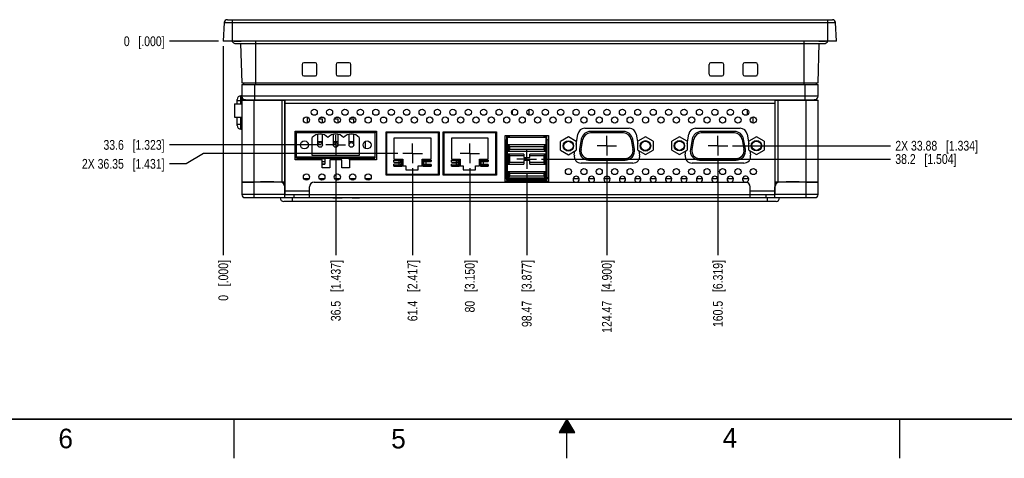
# Model space of a CAD drawing. Header units: inches. Extents: x 0 to 34, y 0 to 22.
# Tile 2 of 12: x 10 to 22.6, y 0 to 5.6. Entities that reach past the tile are written whole.
import ezdxf

# ---------------------------------------------------------------- set-up
doc = ezdxf.new("R2010")
doc.units = ezdxf.units.IN
doc.header["$LTSCALE"] = 1.87
doc.header["$MEASUREMENT"] = 0
doc.linetypes.add('CENTER', pattern=[0.6, 0.375, -0.075, 0.075, -0.075])
doc.layers.get('0').update_dxf_attribs({"linetype": 'CONTINUOUS'})
for name, color, linetype in [('_18376', 7, 'CONTINUOUS'), ('_185732', 7, 'CONTINUOUS'), ('_217128', 7, 'CONTINUOUS'), ('_289300', 7, 'CONTINUOUS'), ('_302582', 7, 'CONTINUOUS'), ('_315070', 7, 'CONTINUOUS'), ('_341579', 7, 'CONTINUOUS'), ('_352566', 7, 'CONTINUOUS'), ('_359057', 7, 'CONTINUOUS'), ('_371800', 7, 'CONTINUOUS'), ('_443115', 7, 'CONTINUOUS'), ('_444234', 7, 'CONTINUOUS'), ('_489450', 7, 'CONTINUOUS'), ('_521485', 7, 'CONTINUOUS'), ('_569076', 7, 'CONTINUOUS'), ('_576595', 7, 'CONTINUOUS'), ('DEFAULT_1', 7, 'CENTER'), ('DIMENSIONS', 7, 'CONTINUOUS')]:
    doc.layers.add(name, color=color, linetype=linetype)
doc.styles.get("Standard").update_dxf_attribs({"font": 'txt', "width": 0.8})
doc.styles.add('TEXTSTYLE_2', font='txt')
doc.dimstyles.new('DIMSTYLE_1', dxfattribs={"dimtxt": 0.125, "dimasz": 0.18, "dimexe": 0.125, "dimexo": 0.0625, "dimgap": 0.03125, "dimtad": 0, "dimtih": 1, "dimtoh": 1, "dimdsep": 46, "dimtxsty": 'STANDARD', "dimblk": '_FILLED', "dimblk1": '_FILLED', "dimblk2": '_FILLED', "dimcen": 0.09, "dimadec": 0, "dimazin": 0, "dimtp": 0.02, "dimtm": 0.02, "dimtfac": 1, "dimtofl": 0, "dimtmove": 0, "dimatfit": 3, "dimldrblk": '_FILLED', "dimfxl": 1, "dimtolj": 1, "dimarcsym": 0})

# ---------------------------------------------------------------- blocks, each defined once
blk = doc.blocks.new('*D1')
at = {"layer": 'DIMENSIONS', "color": 2, "linetype": 'Continuous', "transparency": 16777216}
blk.add_line((14.046, 3.814), (14.046, 2.593), dxfattribs=at)
at = {"layer": 'DIMENSIONS', "color": 2, "linetype": 'Continuous', "transparency": 16777216, "insert": (13.984, 2.531), "char_height": 0.125, "width": 1.225, "attachment_point": 3, "rotation": 90, "line_spacing_factor": 0.9}
blk.add_mtext('36.5{\\Ftxt.shx;\\W1.000000;\\H0.125000; }[1.437]', dxfattribs=at)
blk = doc.blocks.new('_FILLED')
at = {"color": 0, "linetype": 'ByBlock'}
blk.add_solid([(0, 0), (-1, 0.1736), (-1, -0.1736)], dxfattribs=at)
blk = doc.blocks.new('*D2')
at = {"layer": 'DIMENSIONS', "color": 2, "linetype": 'Continuous', "transparency": 16777216}
blk.add_line((12.609, 5.262), (12.609, 2.593), dxfattribs=at)
at = {"layer": 'DIMENSIONS', "color": 2, "linetype": 'Continuous', "transparency": 16777216, "insert": (12.547, 2.531), "char_height": 0.125, "width": 0.825, "attachment_point": 3, "rotation": 90, "line_spacing_factor": 0.9}
blk.add_mtext('0{\\Ftxt.shx;\\W1.000000;\\H0.125000; }[.000]', dxfattribs=at)
blk = doc.blocks.new('*D3')
at = {"layer": 'DIMENSIONS', "color": 2, "linetype": 'Continuous', "transparency": 16777216}
blk.add_line((15.027, 3.706), (15.027, 2.593), dxfattribs=at)
at = {"layer": 'DIMENSIONS', "color": 2, "linetype": 'Continuous', "transparency": 16777216, "insert": (14.964, 2.531), "char_height": 0.125, "width": 1.225, "attachment_point": 3, "rotation": 90, "line_spacing_factor": 0.9}
blk.add_mtext('61.4{\\Ftxt.shx;\\W1.000000;\\H0.125000; }[2.417]', dxfattribs=at)
blk = doc.blocks.new('*D4')
at = {"layer": 'DIMENSIONS', "color": 2, "linetype": 'Continuous', "transparency": 16777216}
blk.add_line((15.759, 3.706), (15.759, 2.593), dxfattribs=at)
at = {"layer": 'DIMENSIONS', "color": 2, "linetype": 'Continuous', "transparency": 16777216, "insert": (15.696, 2.531), "char_height": 0.125, "width": 1.025, "attachment_point": 3, "rotation": 90, "line_spacing_factor": 0.9}
blk.add_mtext('80{\\Ftxt.shx;\\W1.000000;\\H0.125000; }[3.150]', dxfattribs=at)
blk = doc.blocks.new('*D5')
at = {"layer": 'DIMENSIONS', "color": 2, "linetype": 'Continuous', "transparency": 16777216}
blk.add_line((16.486, 3.633), (16.486, 2.593), dxfattribs=at)
at = {"layer": 'DIMENSIONS', "color": 2, "linetype": 'Continuous', "transparency": 16777216, "insert": (16.423, 2.531), "char_height": 0.125, "width": 1.325, "attachment_point": 3, "rotation": 90, "line_spacing_factor": 0.9}
blk.add_mtext('98.47{\\Ftxt.shx;\\W1.000000;\\H0.125000; }[3.877]', dxfattribs=at)
blk = doc.blocks.new('*D6')
at = {"layer": 'DIMENSIONS', "color": 2, "linetype": 'Continuous', "transparency": 16777216}
blk.add_line((17.509, 3.803), (17.509, 2.593), dxfattribs=at)
at = {"layer": 'DIMENSIONS', "color": 2, "linetype": 'Continuous', "transparency": 16777216, "insert": (17.447, 2.531), "char_height": 0.125, "width": 1.425, "attachment_point": 3, "rotation": 90, "line_spacing_factor": 0.9}
blk.add_mtext('124.47{\\Ftxt.shx;\\W1.000000;\\H0.125000; }[4.900]', dxfattribs=at)
blk = doc.blocks.new('*D7')
at = {"layer": 'DIMENSIONS', "color": 2, "linetype": 'Continuous', "transparency": 16777216}
blk.add_line((18.928, 3.803), (18.928, 2.593), dxfattribs=at)
at = {"layer": 'DIMENSIONS', "color": 2, "linetype": 'Continuous', "transparency": 16777216, "insert": (18.865, 2.531), "char_height": 0.125, "width": 1.325, "attachment_point": 3, "rotation": 90, "line_spacing_factor": 0.9}
blk.add_mtext('160.5{\\Ftxt.shx;\\W1.000000;\\H0.125000; }[6.319]', dxfattribs=at)
blk = doc.blocks.new('*D8')
at = {"layer": 'DIMENSIONS', "color": 2, "linetype": 'Continuous', "transparency": 16777216}
blk.add_line((13.859, 4.001), (11.922, 4.001), dxfattribs=at)
at = {"layer": 'DIMENSIONS', "color": 2, "linetype": 'Continuous', "transparency": 16777216, "insert": (11.859, 4.064), "char_height": 0.125, "width": 1.225, "attachment_point": 3, "line_spacing_factor": 0.9}
blk.add_mtext('33.6{\\Ftxt.shx;\\W1.000000;\\H0.125000; }[1.323]', dxfattribs=at)
blk = doc.blocks.new('*D9')
at = {"layer": 'DIMENSIONS', "color": 2, "linetype": 'Continuous', "transparency": 16777216}
blk.add_line((12.547, 5.324), (11.922, 5.324), dxfattribs=at)
at = {"layer": 'DIMENSIONS', "color": 2, "linetype": 'Continuous', "transparency": 16777216, "insert": (11.859, 5.387), "char_height": 0.125, "width": 0.825, "attachment_point": 3, "line_spacing_factor": 0.9}
blk.add_mtext('0{\\Ftxt.shx;\\W1.000000;\\H0.125000; }[.000]', dxfattribs=at)
blk = doc.blocks.new('*D10')
at = {"layer": 'DIMENSIONS', "color": 2, "linetype": 'Continuous', "transparency": 16777216}
for p, q in [((12.355, 3.893), (12.136, 3.76)), ((14.839, 3.893), (12.355, 3.893)), ((12.136, 3.76), (11.922, 3.76))]:
    blk.add_line(p, q, dxfattribs=at)
at = {"layer": 'DIMENSIONS', "color": 2, "linetype": 'Continuous', "transparency": 16777216, "insert": (11.859, 3.822), "char_height": 0.125, "width": 1.625, "attachment_point": 3, "line_spacing_factor": 0.9}
blk.add_mtext('2X 36.35{\\Ftxt.shx;\\W1.000000;\\H0.125000; }[1.431]', dxfattribs=at)
blk = doc.blocks.new('*D11')
at = {"layer": 'DIMENSIONS', "color": 2, "linetype": 'Continuous', "transparency": 16777216}
blk.add_line((19.115, 3.99), (21.131, 3.99), dxfattribs=at)
at = {"layer": 'DIMENSIONS', "color": 2, "linetype": 'Continuous', "transparency": 16777216, "insert": (21.194, 4.053), "char_height": 0.125, "width": 1.625, "attachment_point": 1, "line_spacing_factor": 0.9}
blk.add_mtext('2X 33.88{\\Ftxt.shx;\\W1.000000;\\H0.125000; }[1.334]', dxfattribs=at)
blk = doc.blocks.new('*D12')
at = {"layer": 'DIMENSIONS', "color": 2, "linetype": 'Continuous', "transparency": 16777216}
blk.add_line((16.673, 3.82), (21.131, 3.82), dxfattribs=at)
at = {"layer": 'DIMENSIONS', "color": 2, "linetype": 'Continuous', "transparency": 16777216, "insert": (21.194, 3.883), "char_height": 0.125, "width": 1.225, "attachment_point": 1, "line_spacing_factor": 0.9}
blk.add_mtext('38.2{\\Ftxt.shx;\\W1.000000;\\H0.125000; }[1.504]', dxfattribs=at)

msp = doc.modelspace()

# ---------------------------------------------------------------- linework, layer by layer
at = {"color": 2, "linetype": 'Continuous'}
for p, q in [((12.75, 0), (12.75, 0.5)), ((17, 0.5), (16.902, 0.33)), ((16.931, 0.38), (17.069, 0.38)), ((16.937, 0.39), (17.064, 0.39)), ((16.942, 0.4), (17.058, 0.4)), ((16.948, 0.41), (17.052, 0.41)), ((16.954, 0.42), (17.046, 0.42)), ((16.96, 0.43), (17.04, 0.43)), ((16.965, 0.44), (17.035, 0.44)), ((16.971, 0.45), (17.029, 0.45)), ((16.977, 0.46), (17.023, 0.46)), ((16.983, 0.47), (17.017, 0.47)), ((16.988, 0.48), (17.012, 0.48)), ((16.994, 0.49), (17.006, 0.49)), ((17.098, 0.33), (17, 0.5)), ((17, 0), (17, 0.5)), ((21.25, 0), (21.25, 0.5)), ((16.902, 0.33), (17.098, 0.33)), ((16.908, 0.34), (17.092, 0.34)), ((16.913, 0.35), (17.087, 0.35)), ((16.919, 0.36), (17.081, 0.36)), ((16.925, 0.37), (17.075, 0.37))]:
    msp.add_line(p, q, dxfattribs=at)
at = {"color": 7, "linetype": 'Continuous', "const_width": 0.02}
msp.add_lwpolyline([(0.5, 0.5), (33.5, 0.5)], dxfattribs=at)
at = {"layer": '_18376', "color": 7, "linetype": 'Continuous'}
for p, q in [((12.845, 3.525), (12.845, 3.369)), ((12.845, 3.525), (13.003, 3.525)), ((13.003, 3.328), (13.003, 3.525)), ((13.771, 3.525), (19.282, 3.525)), ((20.05, 3.525), (20.208, 3.525)), ((20.05, 3.525), (20.05, 3.328)), ((20.208, 3.369), (20.208, 3.525)), ((13.397, 3.328), (13.397, 3.466)), ((13.712, 3.328), (13.712, 3.466)), ((19.342, 3.328), (19.342, 3.466)), ((19.656, 3.328), (19.656, 3.466)), ((13.397, 3.369), (12.845, 3.369)), ((12.887, 3.328), (20.166, 3.328)), ((13.338, 3.328), (13.338, 3.324)), ((19.716, 3.324), (13.338, 3.324)), ((13.381, 3.281), (19.672, 3.281)), ((13.397, 3.367), (19.654, 3.367)), ((13.495, 3.281), (13.495, 3.328)), ((13.515, 3.328), (13.515, 3.367)), ((13.748, 3.328), (13.748, 3.326)), ((13.841, 3.326), (13.748, 3.326)), ((13.79, 3.328), (13.79, 3.326)), ((13.841, 3.328), (13.841, 3.326)), ((13.867, 3.328), (13.867, 3.326)), ((13.945, 3.326), (13.867, 3.326)), ((13.882, 3.328), (13.882, 3.326)), ((13.931, 3.328), (13.931, 3.326)), ((13.945, 3.328), (13.945, 3.326)), ((13.968, 3.328), (13.968, 3.326)), ((13.983, 3.326), (13.968, 3.326)), ((13.983, 3.328), (13.983, 3.326)), ((14.007, 3.328), (14.007, 3.326)), ((14.007, 3.326), (14.129, 3.326)), ((14.041, 3.328), (14.041, 3.326)), ((14.082, 3.328), (14.082, 3.326)), ((14.129, 3.328), (14.129, 3.326)), ((14.142, 3.328), (14.142, 3.326)), ((14.225, 3.326), (14.142, 3.326)), ((14.189, 3.326), (14.189, 3.328)), ((14.225, 3.328), (14.225, 3.326)), ((14.256, 3.328), (14.256, 3.326)), ((14.256, 3.326), (14.348, 3.326)), ((14.295, 3.328), (14.295, 3.326)), ((14.309, 3.328), (14.309, 3.326)), ((14.348, 3.328), (14.348, 3.326)), ((14.834, 3.328), (14.834, 3.326)), ((14.909, 3.326), (14.834, 3.326)), ((14.871, 3.326), (14.871, 3.328)), ((14.909, 3.328), (14.909, 3.326)), ((14.971, 3.328), (14.971, 3.326)), ((15.049, 3.326), (14.971, 3.326)), ((14.986, 3.328), (14.986, 3.326)), ((15.035, 3.328), (15.035, 3.326)), ((15.049, 3.328), (15.049, 3.326)), ((15.06, 3.328), (15.06, 3.326)), ((15.156, 3.326), (15.06, 3.326)), ((15.075, 3.328), (15.075, 3.326)), ((15.086, 3.328), (15.086, 3.326)), ((15.13, 3.328), (15.13, 3.326)), ((15.141, 3.328), (15.141, 3.326)), ((15.156, 3.328), (15.156, 3.326)), ((15.158, 3.328), (15.158, 3.326)), ((15.22, 3.326), (15.158, 3.326)), ((15.22, 3.328), (15.22, 3.326)), ((15.581, 3.328), (15.581, 3.326)), ((15.677, 3.326), (15.581, 3.326)), ((15.596, 3.328), (15.596, 3.326)), ((15.608, 3.328), (15.608, 3.326)), ((15.651, 3.328), (15.651, 3.326)), ((15.662, 3.328), (15.662, 3.326)), ((15.677, 3.328), (15.677, 3.326)), ((15.726, 3.328), (15.726, 3.326)), ((15.803, 3.326), (15.726, 3.326)), ((15.741, 3.328), (15.741, 3.326)), ((15.789, 3.328), (15.789, 3.326)), ((15.803, 3.328), (15.803, 3.326)), ((15.814, 3.328), (15.814, 3.326)), ((15.911, 3.326), (15.814, 3.326)), ((15.829, 3.328), (15.829, 3.326)), ((15.841, 3.328), (15.841, 3.326)), ((15.884, 3.328), (15.884, 3.326)), ((15.896, 3.328), (15.896, 3.326)), ((15.911, 3.328), (15.911, 3.326)), ((15.912, 3.328), (15.912, 3.326)), ((15.975, 3.326), (15.912, 3.326)), ((15.975, 3.328), (15.975, 3.326)), ((16.382, 3.328), (16.382, 3.326)), ((16.457, 3.326), (16.382, 3.326)), ((16.419, 3.326), (16.419, 3.328)), ((16.457, 3.328), (16.457, 3.326)), ((16.476, 3.328), (16.476, 3.326)), ((16.555, 3.326), (16.476, 3.326)), ((16.513, 3.328), (16.513, 3.326)), ((16.555, 3.326), (16.555, 3.328)), ((16.574, 3.328), (16.574, 3.326)), ((16.651, 3.326), (16.574, 3.326)), ((16.612, 3.328), (16.612, 3.326)), ((16.651, 3.326), (16.651, 3.328)), ((17.332, 3.328), (17.332, 3.326)), ((17.398, 3.326), (17.332, 3.326)), ((17.398, 3.328), (17.398, 3.326)), ((17.412, 3.328), (17.412, 3.326)), ((17.509, 3.326), (17.412, 3.326)), ((17.427, 3.328), (17.427, 3.326)), ((17.453, 3.328), (17.453, 3.326)), ((17.468, 3.328), (17.468, 3.326)), ((17.495, 3.328), (17.495, 3.326)), ((17.509, 3.328), (17.509, 3.326)), ((17.525, 3.328), (17.525, 3.326)), ((17.621, 3.326), (17.525, 3.326)), ((17.573, 3.328), (17.573, 3.326)), ((17.621, 3.328), (17.621, 3.326)), ((17.634, 3.328), (17.634, 3.326)), ((17.722, 3.326), (17.634, 3.326)), ((17.675, 3.328), (17.675, 3.326)), ((17.722, 3.328), (17.722, 3.326)), ((18.727, 3.328), (18.727, 3.326)), ((18.763, 3.326), (18.727, 3.326)), ((18.74, 3.328), (18.74, 3.326)), ((18.763, 3.326), (18.763, 3.328)), ((18.789, 3.328), (18.789, 3.326)), ((18.886, 3.326), (18.789, 3.326)), ((18.803, 3.328), (18.803, 3.326)), ((18.83, 3.328), (18.83, 3.326)), ((18.845, 3.328), (18.845, 3.326)), ((18.872, 3.328), (18.872, 3.326)), ((18.886, 3.328), (18.886, 3.326)), ((18.902, 3.328), (18.902, 3.326)), ((18.998, 3.326), (18.902, 3.326)), ((18.95, 3.328), (18.95, 3.326)), ((18.998, 3.328), (18.998, 3.326)), ((19.011, 3.328), (19.011, 3.326)), ((19.099, 3.326), (19.011, 3.326)), ((19.052, 3.328), (19.052, 3.326)), ((19.099, 3.328), (19.099, 3.326)), ((19.538, 3.367), (19.538, 3.328)), ((19.558, 3.328), (19.558, 3.281)), ((20.208, 3.369), (19.656, 3.369)), ((19.716, 3.324), (19.716, 3.328))]:
    msp.add_line(p, q, dxfattribs=at)
for centre, radius, start, end in [((13.338, 3.466), 0.0591, 0, 90), ((13.771, 3.466), 0.0591, 90, 180), ((19.282, 3.466), 0.0591, 0, 90), ((19.716, 3.466), 0.0591, 90, 180), ((12.887, 3.369), 0.0413, 180, 270), ((13.381, 3.324), 0.0433, 180, 270), ((19.672, 3.324), 0.0433, 270, 360), ((20.166, 3.369), 0.0413, 270, 360)]:
    msp.add_arc(centre, radius, start, end, dxfattribs=at)
for points in [[(13.338, 3.525), (13.282, 3.528), (13.17, 3.534), (13.059, 3.528), (13.003, 3.525)], [(20.05, 3.525), (19.994, 3.528), (19.883, 3.534), (19.771, 3.528), (19.716, 3.525)]]:
    msp.add_open_spline(points, degree=3, dxfattribs=at)
at = {"layer": '_185732', "color": 7, "linetype": 'Continuous'}
for p, q in [((12.725, 5.6), (12.729, 5.6)), ((20.326, 5.6), (20.328, 5.6))]:
    msp.add_line(p, q, dxfattribs=at)
at = {"layer": '_217128', "color": 7, "linetype": 'Continuous'}
for p, q in [((12.845, 4.574), (12.845, 3.525)), ((12.845, 4.574), (13.397, 4.574)), ((12.895, 4.576), (12.887, 4.576)), ((13.003, 3.525), (13.003, 4.574)), ((13.355, 4.574), (13.355, 3.525)), ((13.397, 3.466), (13.397, 4.574)), ((13.399, 3.367), (13.399, 4.574)), ((13.399, 4.535), (19.654, 4.535)), ((19.654, 4.576), (19.654, 3.369)), ((19.656, 4.574), (20.208, 4.574)), ((19.656, 4.574), (19.656, 3.466)), ((19.698, 3.525), (19.698, 4.574)), ((20.05, 4.574), (20.05, 3.525)), ((20.166, 4.576), (20.158, 4.576)), ((20.208, 3.525), (20.208, 4.574)), ((16.3, 4.444), (16.3, 4.394)), ((16.512, 4.455), (16.512, 4.382)), ((19.3, 4.453), (19.3, 4.384)), ((13.68, 4.358), (13.68, 4.282)), ((19.373, 4.358), (19.373, 4.282)), ((13.527, 3.809), (13.527, 4.175)), ((13.527, 4.175), (14.566, 4.175)), ((14.566, 4.175), (14.566, 3.809)), ((14.688, 3.616), (14.688, 4.167)), ((14.688, 4.167), (15.369, 4.167)), ((15.369, 4.167), (15.369, 3.616)), ((15.42, 3.616), (15.42, 4.167)), ((15.42, 4.167), (16.101, 4.167)), ((16.101, 4.167), (16.101, 3.616)), ((17.226, 4.213), (17.796, 4.213)), ((18.643, 4.213), (19.213, 4.213)), ((14.42, 4.045), (14.42, 3.958)), ((16.211, 3.532), (16.211, 4.123)), ((16.211, 4.123), (16.762, 4.123)), ((16.762, 4.123), (16.762, 3.532)), ((17.116, 4.006), (17.139, 4.139)), ((17.883, 4.139), (17.903, 4.019)), ((18.535, 4.013), (18.556, 4.139)), ((19.3, 4.139), (19.322, 4.013)), ((17.093, 3.871), (17.102, 3.924)), ((17.919, 3.924), (17.928, 3.871)), ((18.511, 3.871), (18.52, 3.927)), ((19.336, 3.927), (19.345, 3.871)), ((13.871, 3.809), (13.527, 3.809)), ((13.574, 3.831), (13.574, 3.809)), ((13.83, 3.809), (13.83, 3.831)), ((13.908, 3.824), (13.83, 3.824)), ((13.871, 3.71), (13.871, 3.809)), ((13.871, 3.789), (13.908, 3.789)), ((13.908, 3.831), (13.908, 3.754)), ((13.97, 3.809), (13.97, 3.71)), ((14.123, 3.809), (13.97, 3.809)), ((14.027, 3.809), (14.027, 3.831)), ((14.105, 3.824), (14.027, 3.824)), ((14.105, 3.831), (14.105, 3.809)), ((14.123, 3.71), (14.123, 3.809)), ((14.221, 3.809), (14.221, 3.71)), ((14.566, 3.809), (14.221, 3.809)), ((14.223, 3.81), (14.223, 3.831)), ((14.302, 3.824), (14.223, 3.824)), ((14.302, 3.831), (14.302, 3.809)), ((14.42, 3.809), (14.42, 3.831)), ((14.499, 3.824), (14.42, 3.824)), ((14.499, 3.831), (14.499, 3.809)), ((14.696, 3.824), (14.688, 3.824)), ((14.688, 3.789), (14.696, 3.789)), ((15.428, 3.824), (15.42, 3.824)), ((15.42, 3.789), (15.428, 3.789)), ((13.908, 3.756), (13.871, 3.756)), ((13.871, 3.754), (13.908, 3.754)), ((13.97, 3.71), (13.871, 3.71)), ((14.221, 3.71), (14.123, 3.71)), ((14.696, 3.756), (14.688, 3.756)), ((14.688, 3.754), (14.696, 3.754)), ((15.428, 3.756), (15.42, 3.756)), ((15.42, 3.754), (15.428, 3.754)), ((17.841, 3.768), (17.181, 3.768)), ((19.258, 3.768), (18.598, 3.768)), ((13.397, 3.525), (12.845, 3.525)), ((13.357, 3.521), (13.357, 3.525)), ((13.704, 3.57), (13.64, 3.57)), ((13.703, 3.568), (13.642, 3.568)), ((13.901, 3.57), (13.837, 3.57)), ((13.9, 3.568), (13.838, 3.568)), ((14.098, 3.57), (14.034, 3.57)), ((14.097, 3.568), (14.035, 3.568)), ((14.295, 3.57), (14.231, 3.57)), ((14.293, 3.568), (14.232, 3.568)), ((14.492, 3.57), (14.428, 3.57)), ((14.49, 3.568), (14.429, 3.568)), ((15.369, 3.616), (14.688, 3.616)), ((16.101, 3.616), (15.42, 3.616)), ((16.228, 3.57), (16.211, 3.57)), ((16.228, 3.568), (16.211, 3.568)), ((16.762, 3.532), (16.211, 3.532)), ((16.762, 3.57), (16.744, 3.57)), ((16.762, 3.568), (16.744, 3.568)), ((17.155, 3.57), (17.079, 3.57)), ((17.155, 3.568), (17.079, 3.568)), ((17.101, 3.527), (17.133, 3.527)), ((17.352, 3.57), (17.276, 3.57)), ((17.352, 3.568), (17.276, 3.568)), ((17.298, 3.527), (17.33, 3.527)), ((17.549, 3.57), (17.473, 3.57)), ((17.549, 3.568), (17.473, 3.568)), ((17.495, 3.527), (17.527, 3.527)), ((17.746, 3.568), (17.669, 3.568)), ((17.746, 3.57), (17.67, 3.57)), ((17.692, 3.527), (17.724, 3.527)), ((17.943, 3.568), (17.866, 3.568)), ((17.942, 3.57), (17.867, 3.57)), ((17.889, 3.527), (17.92, 3.527)), ((18.139, 3.57), (18.063, 3.57)), ((18.14, 3.568), (18.063, 3.568)), ((18.085, 3.527), (18.117, 3.527)), ((18.336, 3.57), (18.26, 3.57)), ((18.336, 3.568), (18.26, 3.568)), ((18.282, 3.527), (18.314, 3.527)), ((18.533, 3.57), (18.457, 3.57)), ((18.533, 3.568), (18.457, 3.568)), ((18.479, 3.527), (18.511, 3.527)), ((18.73, 3.57), (18.654, 3.57)), ((18.73, 3.568), (18.654, 3.568)), ((18.676, 3.527), (18.708, 3.527)), ((18.927, 3.568), (18.85, 3.568)), ((18.927, 3.57), (18.851, 3.57)), ((18.873, 3.527), (18.905, 3.527)), ((19.124, 3.568), (19.047, 3.568)), ((19.123, 3.57), (19.048, 3.57)), ((19.07, 3.527), (19.102, 3.527)), ((19.321, 3.568), (19.244, 3.568)), ((19.32, 3.57), (19.245, 3.57)), ((19.267, 3.527), (19.298, 3.527)), ((20.208, 3.525), (19.656, 3.525)), ((19.696, 3.525), (19.696, 3.521)), ((13.712, 3.409), (13.399, 3.409)), ((19.654, 3.409), (19.342, 3.409))]:
    msp.add_line(p, q, dxfattribs=at)
for centre in [(13.771, 4.419), (13.967, 4.419), (14.164, 4.419), (14.361, 4.419), (14.558, 4.419), (14.755, 4.419), (14.952, 4.419), (15.149, 4.419), (15.345, 4.419), (15.542, 4.419), (15.739, 4.419), (15.936, 4.419), (16.133, 4.419), (16.33, 4.419), (16.527, 4.419), (16.723, 4.419), (16.92, 4.419), (17.117, 4.419), (17.314, 4.419), (17.511, 4.419), (17.708, 4.419), (17.904, 4.419), (18.101, 4.419), (18.298, 4.419), (18.495, 4.419), (18.692, 4.419), (18.889, 4.419), (19.086, 4.419), (19.282, 4.419), (13.672, 4.32), (13.869, 4.32), (14.066, 4.32), (14.263, 4.32), (14.46, 4.32), (14.656, 4.32), (14.853, 4.32), (15.05, 4.32), (15.247, 4.32), (15.444, 4.32), (15.641, 4.32), (15.838, 4.32), (16.034, 4.32), (16.231, 4.32), (16.428, 4.32), (16.625, 4.32), (16.822, 4.32), (17.019, 4.32), (17.216, 4.32), (17.412, 4.32), (17.609, 4.32), (17.806, 4.32), (18.003, 4.32), (18.2, 4.32), (18.397, 4.32), (18.593, 4.32), (18.79, 4.32), (18.987, 4.32), (19.184, 4.32), (19.381, 4.32), (17.019, 3.661), (17.216, 3.661), (17.412, 3.661), (17.609, 3.661), (17.806, 3.661), (18.003, 3.661), (18.2, 3.661), (18.397, 3.661), (18.593, 3.661), (18.79, 3.661), (18.987, 3.661), (19.184, 3.661), (19.381, 3.661), (13.672, 3.592), (13.869, 3.592), (14.066, 3.592), (14.263, 3.592), (14.46, 3.592)]:
    msp.add_circle(centre, 0.0394, dxfattribs=at)
for centre, radius, start, end in [((12.887, 4.535), 0.0413, 90, 104.1908), ((20.166, 4.535), 0.0413, 75.8092, 90), ((17.226, 4.125), 0.0884, 90, 170.4153), ((17.796, 4.125), 0.0884, 9.5847, 90), ((18.643, 4.125), 0.0884, 90, 170.4153), ((19.213, 4.125), 0.0884, 9.5847, 90), ((17.181, 3.857), 0.0884, 170.4153, 270), ((17.841, 3.857), 0.0884, 270, 9.5847), ((18.598, 3.857), 0.0884, 170.4153, 270), ((19.258, 3.857), 0.0884, 270, 9.5847), ((17.117, 3.563), 0.0394, 281.9294, 258.0027), ((17.314, 3.563), 0.0394, 281.9294, 258.0027), ((17.511, 3.563), 0.0394, 281.9294, 258.0027), ((17.708, 3.563), 0.0394, 281.9294, 258.0027), ((17.904, 3.563), 0.0394, 281.9294, 258.0027), ((18.101, 3.563), 0.0394, 281.9294, 258.0027), ((18.298, 3.563), 0.0394, 281.9294, 258.0027), ((18.495, 3.563), 0.0394, 281.9294, 258.0027), ((18.692, 3.563), 0.0394, 281.9294, 258.0027), ((18.889, 3.563), 0.0394, 281.9294, 258.0027), ((19.086, 3.563), 0.0394, 281.9294, 258.0027), ((19.282, 3.563), 0.0394, 276.7488, 247.3749)]:
    msp.add_arc(centre, radius, start, end, dxfattribs=at)
at = {"layer": '_289300', "color": 7, "linetype": 'Continuous'}
for p, q in [((13.833, 4.336), (13.876, 4.336)), ((13.876, 4.282), (13.876, 4.336)), ((14.03, 4.336), (14.076, 4.336)), ((14.076, 4.283), (14.076, 4.336)), ((14.227, 4.336), (14.276, 4.336)), ((14.276, 4.283), (14.276, 4.336)), ((13.546, 3.831), (13.546, 4.159)), ((13.546, 4.159), (14.546, 4.159)), ((14.546, 4.159), (14.546, 3.831)), ((13.746, 3.864), (13.746, 4.096)), ((13.817, 4.001), (13.817, 4.136)), ((13.876, 4.041), (13.817, 4.041)), ((13.876, 4.001), (13.876, 4.136)), ((14.017, 4.001), (14.017, 4.136)), ((14.076, 4.041), (14.017, 4.041)), ((14.076, 4.001), (14.076, 4.136)), ((14.217, 4.001), (14.217, 4.136)), ((14.276, 4.041), (14.217, 4.041)), ((14.276, 4.001), (14.276, 4.136)), ((14.346, 4.096), (14.346, 3.864)), ((14.546, 3.844), (13.546, 3.844)), ((13.546, 3.831), (14.546, 3.831)), ((14.346, 3.864), (13.746, 3.864))]:
    msp.add_line(p, q, dxfattribs=at)
for centre, radius in [((13.646, 4.001), 0.0512), ((13.846, 4.001), 0.0295), ((14.046, 4.001), 0.0295), ((14.246, 4.001), 0.0295), ((14.446, 4.001), 0.0512)]:
    msp.add_circle(centre, radius, dxfattribs=at)
for centre in [(13.846, 4.001), (14.046, 4.001), (14.246, 4.001)]:
    msp.add_arc(centre, 0.138, 43.4717, 136.5283, dxfattribs=at)
at = {"layer": '_302582', "color": 7, "linetype": 'Continuous'}
for p, q in [((16.22, 4.068), (16.24, 4.068)), ((16.224, 4.068), (16.224, 3.584)), ((16.228, 4.123), (16.228, 4.068)), ((16.228, 4.108), (16.267, 4.108)), ((16.24, 3.568), (16.24, 4.1)), ((16.24, 4.1), (16.732, 4.1)), ((16.267, 4.1), (16.267, 4.115)), ((16.704, 4.115), (16.267, 4.115)), ((16.704, 4.115), (16.704, 4.1)), ((16.704, 4.108), (16.744, 4.108)), ((16.732, 3.568), (16.732, 4.1)), ((16.732, 4.068), (16.752, 4.068)), ((16.744, 4.068), (16.744, 4.123)), ((16.748, 3.584), (16.748, 4.068)), ((16.25, 4.001), (16.25, 3.923)), ((16.722, 4.001), (16.25, 4.001)), ((16.25, 4.001), (16.269, 3.982)), ((16.25, 3.923), (16.269, 3.942)), ((16.25, 3.923), (16.722, 3.923)), ((16.269, 3.942), (16.269, 3.982)), ((16.269, 3.982), (16.703, 3.982)), ((16.703, 3.942), (16.269, 3.942)), ((16.722, 4.001), (16.703, 3.982)), ((16.703, 3.982), (16.703, 3.942)), ((16.703, 3.942), (16.722, 3.923)), ((16.722, 3.923), (16.722, 4.001)), ((16.447, 3.883), (16.25, 3.883)), ((16.25, 3.883), (16.269, 3.864)), ((16.25, 3.883), (16.25, 3.757)), ((16.25, 3.757), (16.269, 3.777)), ((16.269, 3.864), (16.447, 3.864)), ((16.269, 3.777), (16.269, 3.864)), ((16.447, 3.777), (16.269, 3.777)), ((16.447, 3.883), (16.447, 3.84)), ((16.447, 3.84), (16.525, 3.84)), ((16.525, 3.801), (16.447, 3.801)), ((16.447, 3.801), (16.447, 3.757)), ((16.722, 3.883), (16.525, 3.883)), ((16.525, 3.84), (16.525, 3.883)), ((16.525, 3.864), (16.703, 3.864)), ((16.525, 3.757), (16.525, 3.801)), ((16.703, 3.777), (16.525, 3.777)), ((16.703, 3.864), (16.722, 3.883)), ((16.703, 3.864), (16.703, 3.777)), ((16.722, 3.757), (16.703, 3.777)), ((16.722, 3.757), (16.722, 3.883)), ((16.25, 3.757), (16.447, 3.757)), ((16.722, 3.659), (16.25, 3.659)), ((16.25, 3.659), (16.269, 3.639)), ((16.25, 3.659), (16.25, 3.58)), ((16.525, 3.757), (16.722, 3.757)), ((16.722, 3.659), (16.703, 3.639)), ((16.722, 3.58), (16.722, 3.659)), ((16.24, 3.584), (16.22, 3.584)), ((16.228, 3.584), (16.228, 3.549)), ((16.228, 3.549), (16.267, 3.549)), ((16.24, 3.568), (16.732, 3.568)), ((16.25, 3.58), (16.269, 3.6)), ((16.25, 3.58), (16.722, 3.58)), ((16.267, 3.541), (16.267, 3.568)), ((16.267, 3.552), (16.704, 3.552)), ((16.269, 3.639), (16.703, 3.639)), ((16.269, 3.6), (16.269, 3.639)), ((16.703, 3.6), (16.269, 3.6)), ((16.703, 3.639), (16.703, 3.6)), ((16.703, 3.6), (16.722, 3.58)), ((16.704, 3.568), (16.704, 3.541)), ((16.704, 3.549), (16.744, 3.549)), ((16.752, 3.584), (16.732, 3.584)), ((16.744, 3.549), (16.744, 3.584))]:
    msp.add_line(p, q, dxfattribs=at)
for centre, start, end in [((16.22, 4.049), 90, 119.2997), ((16.287, 4.115), 157.5173, 180), ((16.685, 4.115), 0, 22.4826), ((16.752, 4.049), 59.1831, 90), ((16.22, 3.604), 240.7001, 270), ((16.287, 3.541), 180, 205.0997), ((16.685, 3.541), 334.9002, 360), ((16.752, 3.604), 270, 300.817)]:
    msp.add_arc(centre, 0.0197, start, end, dxfattribs=at)
at = {"layer": '_315070', "color": 7, "linetype": 'Continuous'}
for p, q in [((14.696, 4.159), (14.696, 3.627)), ((14.696, 4.159), (15.357, 4.159)), ((15.357, 3.627), (15.357, 4.159)), ((15.428, 4.159), (15.428, 3.627)), ((15.428, 4.159), (16.09, 4.159)), ((16.09, 3.627), (16.09, 4.159)), ((14.79, 4.088), (14.79, 3.82)), ((15.263, 4.088), (14.79, 4.088)), ((15.263, 3.82), (15.263, 4.088)), ((15.523, 4.088), (15.523, 3.82)), ((15.995, 4.088), (15.523, 4.088)), ((15.995, 3.82), (15.995, 4.088)), ((14.79, 3.82), (14.904, 3.82)), ((14.79, 3.781), (14.79, 3.808)), ((14.893, 3.808), (14.79, 3.808)), ((14.865, 3.801), (14.79, 3.801)), ((14.79, 3.781), (14.885, 3.781)), ((14.853, 3.801), (14.853, 3.738)), ((14.885, 3.757), (14.885, 3.781)), ((14.893, 3.73), (14.893, 3.808)), ((14.904, 3.82), (14.904, 3.734)), ((15.149, 3.734), (15.149, 3.82)), ((15.149, 3.82), (15.263, 3.82)), ((15.16, 3.808), (15.16, 3.73)), ((15.263, 3.808), (15.16, 3.808)), ((15.168, 3.789), (15.168, 3.749)), ((15.168, 3.789), (15.263, 3.789)), ((15.263, 3.801), (15.18, 3.801)), ((15.2, 3.738), (15.2, 3.801)), ((15.263, 3.808), (15.263, 3.789)), ((15.523, 3.82), (15.637, 3.82)), ((15.523, 3.781), (15.523, 3.808)), ((15.625, 3.808), (15.523, 3.808)), ((15.597, 3.801), (15.523, 3.801)), ((15.523, 3.781), (15.617, 3.781)), ((15.586, 3.801), (15.586, 3.738)), ((15.617, 3.757), (15.617, 3.781)), ((15.625, 3.73), (15.625, 3.808)), ((15.637, 3.82), (15.637, 3.734)), ((15.881, 3.734), (15.881, 3.82)), ((15.881, 3.82), (15.995, 3.82)), ((15.893, 3.808), (15.893, 3.73)), ((15.995, 3.808), (15.893, 3.808)), ((15.901, 3.789), (15.901, 3.749)), ((15.901, 3.789), (15.995, 3.789)), ((15.995, 3.801), (15.912, 3.801)), ((15.932, 3.738), (15.932, 3.801)), ((15.995, 3.808), (15.995, 3.789)), ((14.79, 3.73), (14.79, 3.757)), ((14.885, 3.757), (14.79, 3.757)), ((14.79, 3.738), (14.865, 3.738)), ((14.79, 3.73), (14.893, 3.73)), ((14.904, 3.734), (14.94, 3.734)), ((14.94, 3.734), (14.94, 3.682)), ((14.94, 3.682), (15.097, 3.682)), ((15.097, 3.682), (15.097, 3.734)), ((15.097, 3.734), (15.149, 3.734)), ((15.16, 3.73), (15.263, 3.73)), ((15.263, 3.749), (15.168, 3.749)), ((15.18, 3.738), (15.263, 3.738)), ((15.263, 3.749), (15.263, 3.73)), ((15.523, 3.73), (15.523, 3.757)), ((15.617, 3.757), (15.523, 3.757)), ((15.523, 3.738), (15.597, 3.738)), ((15.523, 3.73), (15.625, 3.73)), ((15.637, 3.734), (15.672, 3.734)), ((15.672, 3.734), (15.672, 3.682)), ((15.672, 3.682), (15.83, 3.682)), ((15.83, 3.682), (15.83, 3.734)), ((15.83, 3.734), (15.881, 3.734)), ((15.893, 3.73), (15.995, 3.73)), ((15.995, 3.749), (15.901, 3.749)), ((15.912, 3.738), (15.995, 3.738)), ((15.995, 3.749), (15.995, 3.73)), ((14.696, 3.627), (15.357, 3.627)), ((15.428, 3.627), (16.09, 3.627))]:
    msp.add_line(p, q, dxfattribs=at)
for centre, radius, start, end in [((14.865, 3.781), 0.0197, 0, 90), ((15.18, 3.789), 0.0118, 90, 180), ((15.597, 3.781), 0.0197, 0, 90), ((15.912, 3.789), 0.0118, 90, 180), ((14.865, 3.757), 0.0197, 270, 360), ((15.18, 3.749), 0.0118, 180, 270), ((15.597, 3.757), 0.0197, 270, 360), ((15.912, 3.749), 0.0118, 180, 270)]:
    msp.add_arc(centre, radius, start, end, dxfattribs=at)
at = {"layer": '_341579', "color": 7, "linetype": 'Continuous'}
for p, q in [((17.018, 4.103), (16.919, 4.046)), ((16.919, 3.932), (16.919, 4.046)), ((17.116, 4.046), (17.018, 4.103)), ((17.116, 4.046), (17.116, 3.932)), ((18.002, 4.104), (17.903, 4.047)), ((17.903, 3.933), (17.903, 4.047)), ((18.1, 4.047), (18.002, 4.104)), ((18.1, 4.047), (18.1, 3.933)), ((18.436, 4.106), (18.338, 4.049)), ((18.338, 3.935), (18.338, 4.049)), ((18.535, 4.049), (18.436, 4.106)), ((18.535, 4.049), (18.535, 3.935)), ((19.42, 4.106), (19.322, 4.049)), ((19.322, 3.935), (19.322, 4.049)), ((19.518, 4.049), (19.42, 4.106)), ((19.518, 4.049), (19.518, 3.935)), ((16.919, 3.932), (17.018, 3.875)), ((17.018, 3.875), (17.116, 3.932)), ((17.903, 3.933), (18.002, 3.877)), ((18.002, 3.877), (18.1, 3.933)), ((18.338, 3.935), (18.436, 3.878)), ((18.436, 3.878), (18.535, 3.935)), ((19.322, 3.935), (19.42, 3.878)), ((19.42, 3.878), (19.518, 3.935))]:
    msp.add_line(p, q, dxfattribs=at)
for centre, radius in [((17.018, 3.988), 0.0669), ((17.018, 3.988), 0.0591), ((18.002, 3.989), 0.0669), ((18.002, 3.989), 0.0591), ((18.436, 3.991), 0.0669), ((18.436, 3.991), 0.0591), ((19.42, 3.991), 0.0669), ((19.42, 3.991), 0.0591)]:
    msp.add_circle(centre, radius, dxfattribs=at)
at = {"layer": '_352566', "color": 7, "linetype": 'Continuous'}
for p, q in [((17.723, 4.174), (17.299, 4.174)), ((17.723, 4.154), (17.299, 4.154)), ((19.14, 4.174), (18.716, 4.174)), ((19.14, 4.154), (18.716, 4.154)), ((17.183, 4.076), (17.16, 3.946)), ((17.179, 3.943), (17.202, 4.073)), ((17.819, 4.073), (17.842, 3.943)), ((17.862, 3.946), (17.839, 4.076)), ((18.6, 4.076), (18.577, 3.946)), ((18.597, 3.943), (18.619, 4.073)), ((19.237, 4.073), (19.26, 3.943)), ((19.279, 3.946), (19.256, 4.076)), ((17.276, 3.827), (17.745, 3.827)), ((17.276, 3.807), (17.745, 3.807)), ((18.693, 3.827), (19.163, 3.827)), ((18.693, 3.807), (19.163, 3.807))]:
    msp.add_line(p, q, dxfattribs=at)
for centre, radius, start, end in [((17.299, 4.055), 0.118, 90, 170), ((17.299, 4.055), 0.0984, 90, 170), ((17.723, 4.055), 0.118, 10, 90), ((17.723, 4.055), 0.0984, 10, 90), ((18.716, 4.055), 0.118, 90, 170), ((18.716, 4.055), 0.0984, 90, 170), ((19.14, 4.055), 0.118, 10, 90), ((19.14, 4.055), 0.0984, 10, 90), ((17.276, 3.926), 0.118, 170, 270), ((17.276, 3.926), 0.0984, 170, 270), ((17.745, 3.926), 0.118, 270, 10), ((17.745, 3.926), 0.0984, 270, 10), ((18.693, 3.926), 0.118, 170, 270), ((18.693, 3.926), 0.0984, 170, 270), ((19.163, 3.926), 0.118, 270, 10), ((19.163, 3.926), 0.0984, 270, 10)]:
    msp.add_arc(centre, radius, start, end, dxfattribs=at)
at = {"layer": '_359057', "color": 7, "linetype": 'Continuous'}
msp.add_line((13.546, 4.14), (13.527, 4.14), dxfattribs=at)
msp.add_arc((13.57, 4.256), 0.175, 255.5592, 258.1926, dxfattribs=at)
msp.add_open_spline([(13.534, 4.085), (13.536, 4.085), (13.54, 4.084), (13.544, 4.084), (13.546, 4.083)], degree=3, knots=[0, 0, 0, 0, 0.526965, 1, 1, 1, 1], dxfattribs=at)
at = {"layer": '_371800', "color": 7, "linetype": 'Continuous'}
for p, q in [((12.752, 5.322), (12.752, 5.324)), ((12.837, 5.322), (12.752, 5.322)), ((12.771, 5.295), (20.282, 5.295)), ((12.802, 5.324), (12.802, 5.322)), ((13.027, 5.295), (13.027, 5.324)), ((20.027, 5.324), (20.027, 5.295)), ((20.301, 5.322), (20.216, 5.322)), ((20.251, 5.322), (20.251, 5.324)), ((20.301, 5.324), (20.301, 5.322)), ((20.303, 5.323), (20.301, 5.322))]:
    msp.add_line(p, q, dxfattribs=at)
for centre, start, end in [((12.771, 5.354), 210.3317, 270), ((20.282, 5.354), 270, 329.6683)]:
    msp.add_arc(centre, 0.0591, start, end, dxfattribs=at)
for points, knots in [([(12.752, 5.322), (12.752, 5.322), (12.75, 5.322), (12.748, 5.323), (12.748, 5.324)], [0, 0, 0, 0, 0.292912, 1, 1, 1, 1]), ([(12.808, 5.324), (12.808, 5.323), (12.806, 5.323), (12.804, 5.322), (12.802, 5.322)], [0, 0, 0, 0, 0.274718, 1, 1, 1, 1])]:
    msp.add_open_spline(points, degree=3, knots=knots, dxfattribs=at)
at = {"layer": '_443115', "color": 7, "linetype": 'Continuous'}
for p, q in [((12.753, 4.525), (12.753, 4.356)), ((12.753, 4.525), (12.845, 4.525)), ((12.753, 4.356), (12.845, 4.356)), ((13.68, 4.356), (13.689, 4.356)), ((13.853, 4.356), (13.886, 4.356)), ((14.049, 4.356), (14.082, 4.356)), ((14.246, 4.356), (14.279, 4.356)), ((14.443, 4.356), (14.476, 4.356)), ((14.64, 4.356), (14.673, 4.356))]:
    msp.add_line(p, q, dxfattribs=at)
at = {"layer": '_444234', "color": 7, "linetype": 'Continuous'}
msp.add_line((16.093, 3.616), (16.093, 4.167), dxfattribs=at)
at = {"layer": '_489450', "color": 7, "linetype": 'Continuous'}
for p, q in [((12.622, 5.562), (12.609, 5.324)), ((12.622, 5.562), (20.431, 5.562)), ((12.661, 5.6), (20.392, 5.6)), ((12.727, 5.324), (12.727, 5.6)), ((20.326, 5.6), (20.326, 5.324)), ((20.444, 5.324), (20.431, 5.562)), ((20.444, 5.324), (12.609, 5.324)), ((12.831, 5.295), (12.845, 4.793)), ((13.027, 4.773), (13.027, 5.295)), ((20.027, 5.295), (20.027, 4.773)), ((20.208, 4.793), (20.223, 5.295)), ((13.786, 5.049), (13.637, 5.049)), ((14.219, 5.049), (14.07, 5.049)), ((18.983, 5.049), (18.834, 5.049)), ((19.416, 5.049), (19.267, 5.049)), ((13.617, 5.029), (13.617, 4.903)), ((13.806, 4.903), (13.806, 5.029)), ((14.05, 5.029), (14.05, 4.903)), ((14.239, 4.903), (14.239, 5.029)), ((18.814, 5.029), (18.814, 4.903)), ((19.003, 4.903), (19.003, 5.029)), ((19.247, 5.029), (19.247, 4.903)), ((19.436, 4.903), (19.436, 5.029)), ((12.845, 4.793), (20.208, 4.793)), ((12.865, 4.793), (12.866, 4.773)), ((13.637, 4.883), (13.786, 4.883)), ((14.07, 4.883), (14.219, 4.883)), ((18.834, 4.883), (18.983, 4.883)), ((19.267, 4.883), (19.416, 4.883)), ((20.187, 4.773), (20.188, 4.793))]:
    msp.add_line(p, q, dxfattribs=at)
for centre, radius, start, end in [((12.661, 5.56), 0.0394, 90, 177), ((20.392, 5.56), 0.0394, 3, 90), ((13.637, 5.029), 0.0197, 90, 180), ((13.786, 5.029), 0.0197, 0, 90), ((14.07, 5.029), 0.0197, 90, 180), ((14.219, 5.029), 0.0197, 0, 90), ((18.834, 5.029), 0.0197, 90, 180), ((18.983, 5.029), 0.0197, 0, 90), ((19.267, 5.029), 0.0197, 90, 180), ((19.416, 5.029), 0.0197, 0, 90), ((13.637, 4.903), 0.0197, 180, 270), ((13.786, 4.903), 0.0197, 270, 360), ((14.07, 4.903), 0.0197, 180, 270), ((14.219, 4.903), 0.0197, 270, 360), ((18.834, 4.903), 0.0197, 180, 270), ((18.983, 4.903), 0.0197, 270, 360), ((19.267, 4.903), 0.0197, 180, 270), ((19.416, 4.903), 0.0197, 270, 360)]:
    msp.add_arc(centre, radius, start, end, dxfattribs=at)
at = {"layer": '_521485', "color": 7, "linetype": 'Continuous'}
for p, q in [((12.845, 4.773), (12.845, 4.625)), ((12.845, 4.773), (20.208, 4.773)), ((13.013, 4.576), (13.013, 4.773)), ((20.04, 4.773), (20.04, 4.576)), ((20.208, 4.625), (20.208, 4.773)), ((20.208, 4.625), (12.845, 4.625)), ((12.895, 4.576), (20.158, 4.576))]:
    msp.add_line(p, q, dxfattribs=at)
for centre, start, end in [((12.895, 4.625), 180, 270), ((20.158, 4.625), 270, 360)]:
    msp.add_arc(centre, 0.0492, start, end, dxfattribs=at)
at = {"layer": '_569076', "color": 7, "linetype": 'Continuous'}
for p, q in [((13.546, 4.159), (13.527, 4.159)), ((14.566, 4.159), (14.546, 4.159)), ((14.696, 4.159), (14.688, 4.159)), ((15.369, 4.159), (15.357, 4.159)), ((15.428, 4.159), (15.42, 4.159)), ((16.093, 4.159), (16.09, 4.159)), ((13.538, 3.982), (13.538, 4.085)), ((13.538, 3.982), (13.527, 3.982))]:
    msp.add_line(p, q, dxfattribs=at)
at = {"layer": '_576595', "color": 7, "linetype": 'Continuous'}
for p, q in [((12.786, 4.525), (12.786, 4.58)), ((12.786, 4.568), (12.845, 4.568)), ((12.834, 4.525), (12.834, 4.627)), ((12.845, 4.627), (12.834, 4.627)), ((12.845, 4.619), (12.845, 4.568)), ((12.786, 4.249), (12.786, 4.356)), ((12.834, 4.202), (12.834, 4.356)), ((12.845, 4.261), (12.786, 4.261)), ((12.834, 4.202), (12.845, 4.202))]:
    msp.add_line(p, q, dxfattribs=at)
for centre, start, end in [((12.834, 4.58), 90, 180), ((12.834, 4.249), 180, 270)]:
    msp.add_arc(centre, 0.0472, start, end, dxfattribs=at)
at = {"layer": 'DEFAULT_1', "color": 7, "linetype": 'CENTER'}
for p, q in [((14.046, 4.001), (14.046, 4.126)), ((17.509, 3.99), (17.509, 4.115)), ((18.928, 3.99), (18.928, 4.115)), ((14.046, 4.001), (13.921, 4.001)), ((14.046, 4.001), (14.046, 3.876)), ((14.046, 4.001), (14.171, 4.001)), ((15.027, 3.893), (15.027, 4.018)), ((15.759, 3.893), (15.759, 4.018)), ((16.486, 3.82), (16.486, 3.945)), ((17.509, 3.99), (17.384, 3.99)), ((17.509, 3.99), (17.634, 3.99)), ((17.509, 3.99), (17.509, 3.865)), ((18.928, 3.99), (18.803, 3.99)), ((18.928, 3.99), (19.053, 3.99)), ((18.928, 3.99), (18.928, 3.865)), ((15.027, 3.893), (14.902, 3.893)), ((15.027, 3.893), (15.027, 3.768)), ((15.027, 3.893), (15.152, 3.893)), ((15.759, 3.893), (15.634, 3.893)), ((15.759, 3.893), (15.759, 3.768)), ((15.759, 3.893), (15.884, 3.893)), ((16.486, 3.82), (16.361, 3.82)), ((16.486, 3.82), (16.611, 3.82)), ((16.486, 3.82), (16.486, 3.695))]:
    msp.add_line(p, q, dxfattribs=at)

# ---------------------------------------------------------------- texts
at = {"color": 2, "linetype": 'Continuous', "char_height": 0.25, "width": 0.25, "attachment_point": 1, "line_spacing_factor": 0.9, "style": 'TEXTSTYLE_2'}
for s, insert in [('6', (10.503, 0.378)), ('4', (18.988, 0.387)), ('5', (14.754, 0.376))]:
    msp.add_mtext(s, dxfattribs=dict(at, insert=insert))

# ---------------------------------------------------------------- dimensions: what is measured, and where the dimension line sits
at = {"layer": 'DIMENSIONS', "color": 2, "linetype": 'Continuous'}
for feature_location, offset, origin, picture, middle in [((14.839, 3.893), (-2.917, -0.133), (14.902, 5.324), '*D10', (11.047, 3.76)), ((19.115, 3.99), (2.016, 0), (19.053, 5.324), '*D11', (22.006, 3.99))]:
    dim = msp.add_ordinate_dim(feature_location=feature_location, offset=offset, dtype=0, origin=origin, text='2X <>', dimstyle='DIMSTYLE_1', dxfattribs=at)
    dim.commit()
    dim.dimension.update_dxf_attribs({"geometry": picture, "text_midpoint": middle})
for feature_location, offset, dtype, origin, picture, middle in [((13.859, 4.001), (-1.937, 0), 0, (12.609, 5.324), '*D8', (11.247, 4.001)), ((12.546719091, 5.324147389), (-0.625, 0), 0, (12.609219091, 5.324147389), '*D9', (11.446719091, 5.324147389)), ((12.609219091, 5.261647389), (0, -2.668307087), 1, (12.609219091, 5.324147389), '*D2', (12.609219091, 2.118340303)), ((14.046, 3.814), (0, -1.22), 1, (12.609, 5.324), '*D1', (14.046, 1.918)), ((16.673, 3.82), (4.458, 0), 0, (16.611, 5.324), '*D12', (21.806, 3.82)), ((17.509, 3.803), (0, -1.21), 1, (12.609, 3.865), '*D6', (17.509, 1.818)), ((18.928, 3.803), (0, -1.21), 1, (12.609, 3.865), '*D7', (18.928, 1.868)), ((15.027, 3.706), (0, -1.112), 1, (12.609, 3.768), '*D3', (15.027, 1.918)), ((15.759, 3.706), (0, -1.112), 1, (12.609, 3.768), '*D4', (15.759, 2.018)), ((16.486, 3.633), (0, -1.039), 1, (12.609, 3.695), '*D5', (16.486, 1.868))]:
    dim = msp.add_ordinate_dim(feature_location=feature_location, offset=offset, dtype=dtype, origin=origin, dimstyle='DIMSTYLE_1', dxfattribs=at)
    dim.commit()
    dim.dimension.update_dxf_attribs({"geometry": picture, "text_midpoint": middle})

doc.saveas('drawing.dxf')
